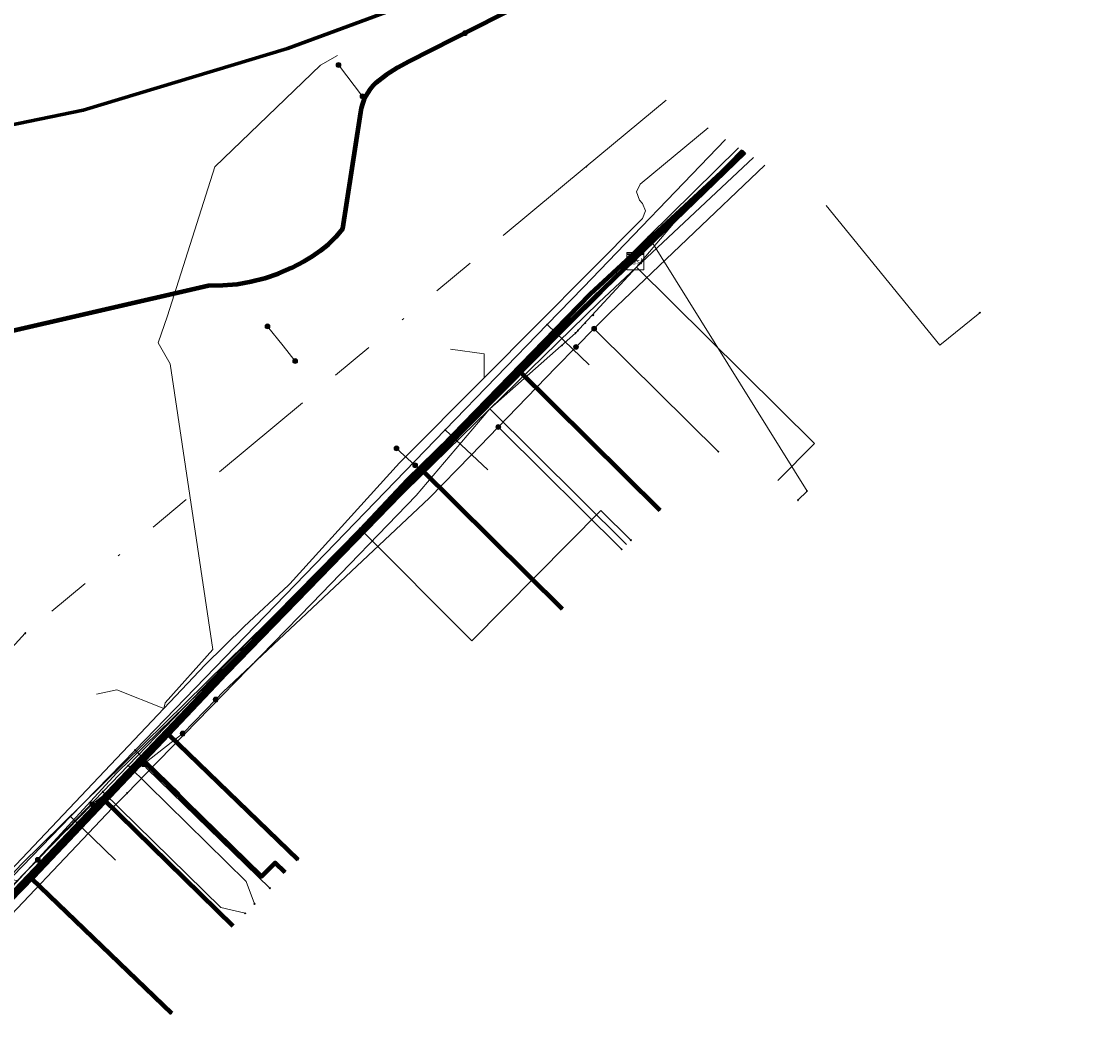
# Model space of a CAD drawing. Header units: metres. Extents: x 98902 to 136161, y 449037 to 499677.
# Tile 162 of 200: x 113761 to 113811, y 483409 to 483456. Entities that reach past the tile are written whole.
import ezdxf
from ezdxf.enums import TextEntityAlignment as Align
from ezdxf.lldxf.tags import DXFTag

# ---------------------------------------------------------------- set-up
doc = ezdxf.new("R2010")
doc.units = ezdxf.units.M
doc.linetypes.add('RI-OVERIG', pattern=[17, 5, -2, 2, -2, 0, -2, 2, -2])
for name, color, linetype, lineweight in [('B-WE-KL-DATA-G', 90, 'KL-DATA-N', 18), ('B-WE-KL-DATA_DUCT-G', 90, 'Continuous', 100), ('B-WE-KL-DATA_HULPSTUK-S', 90, 'Continuous', 25), ('B-WE-KL-DATA_KABELBED-G', 90, 'Continuous', 100), ('B-WE-KL-DATA_MANTELBUIS-G', 90, 'Continuous', 100), ('B-WE-KL-ET_LS-G', 190, 'KL-LS-N', 18), ('B-WE-KL-ET_LS_HULPSTUK-S', 190, 'Continuous', 25), ('B-WE-KL-GAS_LD-G', 50, 'KL-GAS-LD-N', 18), ('B-WE-KL-GAS_LD_HULPSTUK-S', 50, 'Continuous', 25), ('B-WE-KL-WATER-G', 170, 'KL-WATER-N', 18), ('B-WE-KL-WATER_HULPSTUK-S', 170, 'Continuous', 25), ('B-WE-RI-VRIJVERVAL-G', 210, 'RI-OVERIG', 18), ('B-WE-RI-VRIJVERVAL_HULPSTUK-S', 210, 'Continuous', 25)]:
    doc.layers.add(name, color=color, linetype=linetype, lineweight=lineweight)
doc.layers.add('B-WE-OG-INFO_EIS VOORZORGSMAATREGEL-GV', color=7, linetype='Continuous', lineweight=70, true_color=0xfa194b)
doc.styles.add('NLCS-ISO', font='NLCS-ISO.ttf')
doc.styles.get("Standard").update_dxf_attribs({"font": 'arial.ttf'})
tags = doc.linetypes.add('KL-DATA-N', pattern='A,4,-1,[101,NLCS.SHX,S=0.5,R=0,X=0,Y=0],-1,4,-1,["D",Standard,S=1,R=0,X=-0.25,Y=-0.5],-1.5', length=12.5).pattern_tags.tags
tags[18] = DXFTag(74, 10)
tags = doc.linetypes.add('KL-GAS-LD-N', pattern='A,4,-1,[69,NLCS.SHX,S=0.5,R=0,X=0,Y=0],-1,4,-1,["L",Standard,S=1,R=0,X=0.25,Y=-0.5],-2', length=13).pattern_tags.tags
tags[18] = DXFTag(74, 10)
tags = doc.linetypes.add('KL-LS-N', pattern='A,4,-1,[103,NLCS.SHX,S=0.75,R=0,X=0,Y=0],-1,4,-1,["L",Standard,S=1,R=0,X=0,Y=-0.5],-2', length=13).pattern_tags.tags
tags[18] = DXFTag(74, 10)
doc.linetypes.add('KL-WATER-N', pattern='A,7,-0.5,[168,NLCS.SHX,S=0.75,R=0,X=0.75,Y=0],-2', length=9.5)

# ---------------------------------------------------------------- blocks, each defined once
blk = doc.blocks.new('SKL-WTB_HULP_KAST-SO')
at = {"color": 0, "linetype": 'ByBlock', "lineweight": 18}
for points in [[(-2, 2), (2, 2), (2, 1.68), (-2, 1.68)], [(-2, 1.52), (2, 1.52), (2, -2), (-2, -2)]]:
    blk.add_lwpolyline(points, close=True, dxfattribs=at)
at = {"color": 0, "linetype": 'ByBlock', "lineweight": 18, "style": 'NLCS-ISO'}
blk.add_text('kast', height=1.5, dxfattribs=at).set_placement((0, 0), align=Align.MIDDLE_CENTER)
at = {"color": 0, "linetype": 'ByBlock', "lineweight": 18, "style": 'NLCS-ISO', "flags": 1}
for tag, p in [('TYPE', (2.5, 0)), ('OMSCHRIJVING', (2.5, -3)), ('LABEL', (2.5, -1.5))]:
    blk.add_attdef(tag, p, '', height=1, dxfattribs=at)
blk = doc.blocks.new('SKL-WTB_HULP_OVERIG-SO')
at = {"color": 0, "linetype": 'ByBlock', "lineweight": 18}
for points in [[(-0.14, 0.14), (0.14, -0.14)], [(0.14, 0.14), (-0.14, -0.14)]]:
    blk.add_lwpolyline(points, dxfattribs=at)
at = {"color": 0, "linetype": 'ByBlock', "lineweight": 18, "style": 'NLCS-ISO', "flags": 1}
for tag, p in [('TYPE', (1.5, 0)), ('OMSCHRIJVING', (1.5, -3)), ('LABEL', (1.5, -1.5))]:
    blk.add_attdef(tag, p, '', height=1, dxfattribs=at)
blk = doc.blocks.new('SKL-WTB_HULP_MOF-SO')
at = {"linetype": 'ByBlock', "lineweight": 18}
h = blk.add_hatch(color=0, dxfattribs=at)
h.dxf.hatch_style = 1
h.paths.add_polyline_path([(-0.5625, 0, 1), (0.5625, 0, 1)])
at = {"color": 0, "linetype": 'ByBlock', "lineweight": 18}
blk.add_circle((0, 0), 0.5625, dxfattribs=at)
at = {"color": 0, "linetype": 'ByBlock', "lineweight": 18, "style": 'NLCS-ISO', "flags": 1}
for tag, p in [('TYPE', (1.5, 0)), ('OMSCHRIJVING', (1.5, -3)), ('LABEL', (1.5, -1.5))]:
    blk.add_attdef(tag, p, '', height=1, dxfattribs=at)
blk = doc.blocks.new('SRI-HULP_OVERIG-SO')
at = {"color": 0, "linetype": 'ByBlock', "lineweight": 18}
for points in [[(-0.14, 0.14), (0.14, -0.14)], [(0.14, 0.14), (-0.14, -0.14)]]:
    blk.add_lwpolyline(points, dxfattribs=at)
at = {"color": 0, "linetype": 'ByBlock', "lineweight": 18, "style": 'NLCS-ISO', "flags": 1}
for tag, p in [('TYPE', (1.5, 0)), ('OMSCHRIJVING', (1.5, -3)), ('LABEL', (1.5, -1.5))]:
    blk.add_attdef(tag, p, '', height=1, dxfattribs=at)

msp = doc.modelspace()

# ---------------------------------------------------------------- linework, layer by layer
at = {"layer": 'B-WE-KL-DATA-G', "flags": 128}
for points in [[(113507.331, 483172.914), (113528.673, 483166.452), (113565.119, 483155.838), (113563.937, 483148.945), (113594.009, 483142.822), (113594.294, 483144.268), (113594.996, 483145.515), (113596.035, 483146.503), (113597.075, 483147.127), (113597.229, 483147.546), (113598.769, 483153.034), (113598.841, 483153.333), (113597.698, 483154.139), (113597.022, 483155.309), (113596.58, 483156.661), (113596.427, 483158.216), (113598.218, 483166.781), (113600.505, 483176.868), (113602.972, 483185.946), (113608.992, 483204.592), (113628.016, 483249.972), (113631.164, 483260.76), (113633.013, 483265.623), (113634.927, 483273.082), (113638.976, 483277.953), (113656.468, 483297.308), (113658.184, 483298.512), (113661.793, 483302.376), (113658.395, 483308.847), (113664.488, 483315.796), (113674.26, 483326.94), (113683.204, 483335.996), (113688.99, 483342.874), (113690.436, 483342.456), (113692.091, 483344.122), (113736.579, 483388.052), (113744.512, 483399.419), (113761.002, 483417.189), (113787.611, 483443.35), (113794.377, 483450.284)], [(113794.493, 483450.208), (113789.254, 483445.35), (113787.363, 483443.597), (113783.994, 483440.132), (113779.86, 483435.881), (113779.512, 483435.523), (113766.549, 483422.1), (113764.795, 483420.248), (113754.896, 483409.887), (113752.174, 483407.094), (113747.221, 483401.976), (113736.632, 483391.034), (113735.467, 483389.83), (113728.495, 483382.65), (113722.719, 483376.714), (113720.277, 483374.204), (113719.021, 483372.913), (113717.569, 483371.421), (113715.235, 483368.969), (113710.458, 483363.942), (113705.035, 483358.234), (113690.635, 483368.715), (113682.825, 483360.731), (113680.951, 483362.546), (113680.735, 483362.755), (113679.744, 483363.717), (113678.35, 483362.282), (113676.666, 483363.919), (113675.949, 483364.616), (113675.231, 483365.313), (113674.514, 483366.01), (113671.298, 483369.134), (113670.581, 483369.831), (113669.864, 483370.527), (113669.147, 483371.224), (113666.119, 483374.166), (113665.401, 483374.863), (113664.684, 483375.56), (113663.967, 483376.256), (113660.302, 483379.817), (113659.585, 483380.514), (113658.868, 483381.21), (113658.15, 483381.907), (113653.975, 483385.962), (113653.258, 483386.659), (113652.541, 483387.356), (113651.824, 483388.053), (113648.341, 483391.437), (113647.624, 483392.134), (113646.907, 483392.831), (113646.189, 483393.528), (113642.617, 483396.998), (113641.9, 483397.695), (113641.183, 483398.392), (113643.97, 483401.261)], [(113713.438, 483390.256), (113715.785, 483387.93), (113715.707, 483387.324), (113722.272, 483381.166), (113723.007, 483381.033), (113723.96, 483380.16), (113724.27, 483380.159), (113724.556, 483380.404), (113725.188, 483380.4), (113726.62, 483379.018), (113730.077, 483382.443), (113734.139, 483386.637), (113739.241, 483391.923), (113739.87, 483393.694), (113743.532, 483397.835), (113747.072, 483401.329), (113748.642, 483402.674), (113748.903, 483402.968), (113749.798, 483403.947), (113758.869, 483413.114), (113765.231, 483419.815), (113765.911, 483420.498), (113766.791, 483421.404), (113774.468, 483429.28), (113779.308, 483434.287), (113782.713, 483438.292), (113786.68, 483441.793), (113789.509, 483444.847), (113792.164, 483447.991), (113794.408, 483450.263)], [(113794.493, 483450.208), (113789.254, 483445.35)], [(113794.493, 483450.208), (113789.254, 483445.35), (113789.458, 483445.13)], [(113794.493, 483450.208), (113789.254, 483445.35), (113789.458, 483445.13)], [(113794.493, 483450.208), (113789.254, 483445.35), (113789.458, 483445.13)], [(113794.493, 483450.208), (113789.254, 483445.35), (113789.458, 483445.13)], [(113794.493, 483450.208), (113789.254, 483445.35), (113789.458, 483445.13)], [(113794.493, 483450.208), (113789.254, 483445.35), (113789.458, 483445.13)], [(113794.493, 483450.208), (113789.254, 483445.35), (113789.458, 483445.13)], [(113789.509, 483444.847), (113792.164, 483447.991), (113794.408, 483450.263)], [(113734.41, 483391.56), (113735.62, 483390.74), (113736.37, 483390.62), (113736.88, 483390.86), (113744.87, 483399.06), (113765.44, 483421.44), (113787.77, 483443.22), (113794.925, 483449.923)], [(113789.458, 483445.13), (113789.254, 483445.35), (113787.363, 483443.597), (113783.994, 483440.132), (113779.86, 483435.881), (113779.512, 483435.523), (113766.549, 483422.1), (113764.795, 483420.248), (113754.896, 483409.887), (113752.174, 483407.094), (113747.221, 483401.976), (113736.632, 483391.034), (113735.467, 483389.83), (113728.495, 483382.65), (113722.719, 483376.714), (113720.277, 483374.204), (113719.021, 483372.913), (113717.569, 483371.421), (113715.235, 483368.969), (113710.458, 483363.942), (113705.035, 483358.234), (113705.252, 483358.027)], [(113789.458, 483445.13), (113789.254, 483445.35), (113787.363, 483443.597), (113783.994, 483440.132), (113779.86, 483435.881), (113779.512, 483435.523), (113766.549, 483422.1), (113764.795, 483420.248), (113754.896, 483409.887), (113752.174, 483407.094), (113747.221, 483401.976), (113753.194, 483396.131)], [(113789.458, 483445.13), (113789.254, 483445.35), (113787.363, 483443.597), (113783.994, 483440.132), (113779.86, 483435.881), (113779.512, 483435.523), (113766.549, 483422.1), (113764.795, 483420.248), (113754.896, 483409.887), (113752.174, 483407.094), (113758.172, 483401.224)], [(113789.458, 483445.13), (113789.254, 483445.35), (113787.363, 483443.597), (113783.994, 483440.132), (113779.86, 483435.881), (113779.512, 483435.523), (113766.549, 483422.1), (113764.795, 483420.248), (113770.819, 483414.353)], [(113773.236, 483416.816), (113772.767, 483417.273), (113772.138, 483416.63), (113766.549, 483422.1), (113779.512, 483435.523), (113779.86, 483435.881), (113783.994, 483440.132), (113787.363, 483443.597), (113789.254, 483445.35), (113789.458, 483445.13)], [(113789.458, 483445.13), (113789.254, 483445.35), (113787.363, 483443.597), (113783.994, 483440.132), (113779.86, 483435.881), (113779.512, 483435.523), (113786.081, 483429.015)], [(113789.254, 483445.35), (113787.363, 483443.597), (113783.994, 483440.132)], [(113789.458, 483445.13), (113789.254, 483445.35), (113787.363, 483443.597), (113783.994, 483440.132), (113790.61, 483433.58)], [(113786.68, 483441.793), (113789.509, 483444.847)], [(113796.063, 483434.979), (113797.752, 483436.684), (113789.509, 483444.847)], [(113782.713, 483438.292), (113786.68, 483441.793)], [(113783.994, 483440.132), (113779.86, 483435.881)], [(113766.791, 483421.404), (113774.468, 483429.28), (113779.308, 483434.287), (113782.713, 483438.292)], [(113782.713, 483438.292), (113789.051, 483432.014)], [(113779.86, 483435.881), (113779.512, 483435.523)], [(113779.512, 483435.523), (113766.549, 483422.1)], [(113766.549, 483422.1), (113764.795, 483420.248)], [(113765.911, 483420.498), (113766.791, 483421.404)], [(113765.231, 483419.815), (113765.911, 483420.498)], [(113764.795, 483420.248), (113754.896, 483409.887)], [(113749.798, 483403.947), (113758.869, 483413.114), (113765.231, 483419.815)]]:
    msp.add_lwpolyline(points, dxfattribs=at)
at = {"layer": 'B-WE-KL-DATA_DUCT-G', "flags": 128}
msp.add_lwpolyline([(113688.573, 483342.138), (113689.546, 483341.314), (113699.775, 483352.649), (113717.43, 483371.278), (113754.896, 483409.887), (113769.915, 483425.654), (113787.363, 483443.597), (113794.506, 483450.198)], dxfattribs=at)
at = {"layer": 'B-WE-KL-DATA_KABELBED-G', "flags": 128}
for points in [[(113754.601, 483440.53), (113769.684, 483444.007), (113770.346, 483444.013), (113771.006, 483444.072), (113771.658, 483444.182), (113772.3, 483444.344), (113772.927, 483444.557), (113773.536, 483444.819), (113774.121, 483445.128), (113774.507, 483445.361), (113774.878, 483445.619), (113775.232, 483445.899), (113775.585, 483446.258), (113775.906, 483446.646), (113776.714, 483451.832), (113776.737, 483452.028), (113776.775, 483452.221), (113776.829, 483452.411), (113776.897, 483452.595), (113776.98, 483452.774), (113777.077, 483452.946), (113777.187, 483453.109), (113777.31, 483453.263), (113777.445, 483453.407), (113777.926, 483453.776), (113778.437, 483454.103), (113778.974, 483454.385), (113784.147, 483457.012)], [(113794.493, 483450.208), (113789.254, 483445.35)], [(113749.978, 483404.723), (113750.347, 483405.101), (113761.569, 483416.625), (113761.571, 483416.627), (113767.817, 483423.222), (113770.014, 483425.541), (113779.12, 483434.919), (113787.539, 483443.419), (113794.536, 483450.179)], [(113750.347, 483405.101), (113761.493, 483416.546), (113761.552, 483416.607), (113761.569, 483416.625), (113761.571, 483416.627), (113770.002, 483425.529), (113778.925, 483435.006), (113787.537, 483443.418), (113794.536, 483450.179)], [(113789.254, 483445.35), (113787.363, 483443.597), (113783.994, 483440.132)], [(113789.254, 483445.35), (113789.458, 483445.13)], [(113749.96, 483439.426), (113754.601, 483440.53), (113769.684, 483444.007)], [(113783.994, 483440.132), (113779.86, 483435.881)], [(113790.61, 483433.58), (113783.994, 483440.132)], [(113779.86, 483435.881), (113779.512, 483435.523)], [(113779.512, 483435.523), (113766.549, 483422.1)], [(113786.081, 483429.015), (113779.512, 483435.523)], [(113767.817, 483423.222), (113773.826, 483417.426)], [(113766.549, 483422.1), (113764.795, 483420.248)], [(113773.236, 483416.816), (113772.767, 483417.273), (113772.138, 483416.63), (113766.549, 483422.1)], [(113764.795, 483420.248), (113754.896, 483409.887)], [(113764.795, 483420.248), (113770.819, 483414.353)], [(113761.493, 483416.546), (113767.964, 483410.306)]]:
    msp.add_lwpolyline(points, dxfattribs=at)
at = {"layer": 'B-WE-KL-DATA_MANTELBUIS-G', "flags": 128}
msp.add_lwpolyline([(113749.96, 483439.426), (113754.601, 483440.53), (113769.684, 483444.007)], dxfattribs=at)
at = {"layer": 'B-WE-KL-ET_LS-G', "flags": 128}
for points in [[(113767.356, 483441.343), (113767.784, 483442.602), (113769.976, 483449.492), (113774.867, 483454.204), (113775.666, 483454.646)], [(113775.707, 483454.214), (113776.817, 483452.762)], [(113749.398, 483430.945), (113749.218, 483430.942), (113749.078, 483430.883), (113749.021, 483430.742), (113749.021, 483422.259), (113749.016, 483422.213), (113748.999, 483422.169), (113748.69, 483421.559), (113747.984, 483420.559), (113747.188, 483419.633), (113745.099, 483417.485), (113744.958, 483417.121), (113745.086, 483416.678), (113752.9, 483409.575), (113753.285, 483409.51), (113753.629, 483409.666), (113767.617, 483424.418), (113769.538, 483426.445), (113771.339, 483428.21), (113773.397, 483430.129), (113773.426, 483430.158), (113773.455, 483430.188), (113778.537, 483435.785), (113778.553, 483435.802), (113778.569, 483435.818), (113782.456, 483439.729), (113789.79, 483447.107), (113789.935, 483447.455), (113789.796, 483447.806), (113789.645, 483447.962), (113789.507, 483448.337), (113789.687, 483448.693), (113792.827, 483451.303)], [(113786.71, 483441.16), (113787.55, 483442.005), (113788.26, 483442.72), (113795.452, 483449.577)], [(113773.701, 483440.504), (113773.139, 483441.207), (113772.417, 483442.11)], [(113787.55, 483442.005), (113787.727, 483441.829), (113793.303, 483436.307)], [(113767.617, 483424.418), (113767.683, 483424.682), (113769.892, 483427.151), (113767.911, 483440.372), (113767.356, 483441.343)], [(113770.02, 483424.83), (113770.37, 483425.19), (113779.91, 483434.15), (113781.83, 483436.13), (113783.107, 483437.449), (113785.78, 483440.21), (113786.71, 483441.16)], [(113782.456, 483439.729), (113782.448, 483440.844), (113780.898, 483441.057)], [(113783.107, 483437.449), (113783.287, 483437.275), (113788.825, 483431.786)], [(113778.393, 483436.461), (113779.26, 483435.675)], [(113764.3, 483419.98), (113763.13, 483418.79), (113763.13, 483418.8), (113761.78, 483417.42), (113761.78, 483417.41), (113761.29, 483416.92), (113760.83, 483416.45), (113760.59, 483416.49), (113758.3, 483418.73), (113751.15, 483425.72), (113749.98, 483426.69), (113749.661, 483426.797)], [(113767.617, 483424.418), (113765.441, 483425.283), (113764.504, 483425.075)], [(113764.3, 483419.98), (113766.669, 483421.836), (113767.95, 483422.84), (113768.491, 483423.259), (113770.02, 483424.83)], [(113766.669, 483421.836), (113766.823, 483421.64), (113772.523, 483416.094)]]:
    msp.add_lwpolyline(points, dxfattribs=at)
at = {"layer": 'B-WE-KL-GAS_LD-G', "flags": 128}
for points in [[(113794.231, 483450.379), (113790.068, 483446.267), (113788.431, 483444.651), (113787.363, 483443.597), (113776.693, 483432.754), (113769.809, 483425.76), (113765.959, 483421.772), (113764.785, 483420.557), (113758.352, 483413.896)], [(113798.292, 483447.709), (113803.564, 483441.238), (113805.412, 483442.743)], [(113797.412, 483434.487), (113790.068, 483446.267)], [(113797.412, 483434.487), (113796.99, 483434.061)], [(113776.693, 483432.754), (113781.886, 483427.554), (113787.86, 483433.585), (113789.247, 483432.212)], [(113765.959, 483421.772), (113771.435, 483416.412), (113771.819, 483415.375)], [(113764.785, 483420.557), (113770.253, 483415.205), (113771.388, 483414.934)]]:
    msp.add_lwpolyline(points, dxfattribs=at)
at = {"layer": 'B-WE-KL-WATER-G', "flags": 128}
for points in [[(113750.444, 483406.128), (113761.073, 483417.119), (113763.295, 483419.411), (113766.283, 483422.494), (113780.654, 483437.321), (113785.373, 483442.191), (113787.043, 483443.913), (113793.64, 483450.768)], [(113785.373, 483442.191), (113787.324, 483440.324)], [(113780.654, 483437.321), (113782.623, 483435.474)], [(113766.283, 483422.494), (113768.363, 483420.474)], [(113763.295, 483419.411), (113765.375, 483417.391)]]:
    msp.add_lwpolyline(points, dxfattribs=at)
at = {"layer": 'B-WE-OG-INFO_EIS VOORZORGSMAATREGEL-GV', "flags": 128}
msp.add_lwpolyline([(113871.068, 483533.17), (113865.008, 483529.347), (113856.438, 483522.873), (113846.005, 483512.907), (113825.227, 483490.073), (113814.727, 483479.612), (113803.657, 483471.025), (113788.552, 483461.735), (113779.26, 483457.156), (113773.346, 483454.985), (113763.88, 483452.118), (113750.83, 483449.439), (113740.742, 483448.538), (113728.835, 483448.027), (113720.082, 483448.023), (113714.047, 483448.571), (113700.762, 483451.307), (113688.706, 483455.687)], dxfattribs=at)
at = {"layer": 'B-WE-RI-VRIJVERVAL-G', "flags": 128}
for points in [[(113790.883, 483452.582), (113787.186, 483449.508)], [(113787.186, 483449.508), (113761.2, 483427.9)], [(113761.2, 483427.9), (113735.72, 483400.22)]]:
    msp.add_lwpolyline(points, dxfattribs=at)

# ---------------------------------------------------------------- block references
at = {"layer": 'B-WE-KL-DATA_HULPSTUK-S', "xscale": 0.2, "yscale": 0.2, "zscale": 0.2}
for name, p in [('SKL-WTB_HULP_MOF-SO', (113781.569, 483455.686)), ('SKL-WTB_HULP_KAST-SO', (113789.458, 483445.13)), ('SKL-WTB_HULP_OVERIG-SO', (113787.14, 483442.27)), ('SKL-WTB_HULP_OVERIG-SO', (113787.5, 483442.63)), ('SKL-WTB_HULP_OVERIG-SO', (113786.68, 483441.793)), ('SKL-WTB_HULP_OVERIG-SO', (113786.8, 483441.92)), ('SKL-WTB_HULP_OVERIG-SO', (113786.8, 483441.92)), ('SKL-WTB_HULP_OVERIG-SO', (113786.06, 483441.23)), ('SKL-WTB_HULP_MOF-SO', (113767.817, 483423.222)), ('SKL-WTB_HULP_OVERIG-SO', (113767.817, 483423.222)), ('SKL-WTB_HULP_OVERIG-SO', (113765.911, 483420.497)), ('SKL-WTB_HULP_OVERIG-SO', (113773.826, 483417.426)), ('SKL-WTB_HULP_MOF-SO', (113761.493, 483416.546)), ('SKL-WTB_HULP_OVERIG-SO', (113761.493, 483416.546)), ('SKL-WTB_HULP_OVERIG-SO', (113767.964, 483410.306))]:
    msp.add_blockref(name, p, dxfattribs=at)
at = {"layer": 'B-WE-KL-ET_LS_HULPSTUK-S', "xscale": 0.2, "yscale": 0.2, "zscale": 0.2}
for name, p in [('SKL-WTB_HULP_MOF-SO', (113775.707, 483454.214)), ('SKL-WTB_HULP_MOF-SO', (113776.817, 483452.762)), ('SKL-WTB_HULP_MOF-SO', (113772.417, 483442.11)), ('SKL-WTB_HULP_MOF-SO', (113787.55, 483442.005)), ('SKL-WTB_HULP_MOF-SO', (113786.71, 483441.16)), ('SKL-WTB_HULP_MOF-SO', (113773.701, 483440.504)), ('SKL-WTB_HULP_MOF-SO', (113783.107, 483437.449)), ('SKL-WTB_HULP_MOF-SO', (113778.393, 483436.461)), ('SKL-WTB_HULP_OVERIG-SO', (113793.303, 483436.307)), ('SKL-WTB_HULP_MOF-SO', (113779.26, 483435.675)), ('SKL-WTB_HULP_OVERIG-SO', (113788.825, 483431.786)), ('SKL-WTB_HULP_MOF-SO', (113770.02, 483424.83)), ('SKL-WTB_HULP_MOF-SO', (113768.491, 483423.259)), ('SKL-WTB_HULP_MOF-SO', (113766.669, 483421.836)), ('SKL-WTB_HULP_MOF-SO', (113764.3, 483419.98)), ('SKL-WTB_HULP_MOF-SO', (113761.78, 483417.41)), ('SKL-WTB_HULP_OVERIG-SO', (113772.523, 483416.094)), ('SKL-WTB_HULP_OVERIG-SO', (113772.523, 483416.094))]:
    msp.add_blockref(name, p, dxfattribs=at)
at = {"layer": 'B-WE-KL-GAS_LD_HULPSTUK-S', "xscale": 0.2, "yscale": 0.2, "zscale": 0.2}
for p in [(113790.068, 483446.267), (113805.412, 483442.743), (113797.412, 483434.487), (113796.99, 483434.061), (113776.693, 483432.754), (113789.247, 483432.212), (113765.959, 483421.772), (113764.785, 483420.557), (113771.819, 483415.375), (113771.388, 483414.934)]:
    msp.add_blockref('SKL-WTB_HULP_OVERIG-SO', p, dxfattribs=at)
at = {"layer": 'B-WE-KL-WATER_HULPSTUK-S', "xscale": 0.2, "yscale": 0.2, "zscale": 0.2}
for p in [(113785.373, 483442.191), (113780.654, 483437.321), (113766.283, 483422.494), (113763.295, 483419.411)]:
    msp.add_blockref('SKL-WTB_HULP_OVERIG-SO', p, dxfattribs=at)
at = {"layer": 'B-WE-RI-VRIJVERVAL_HULPSTUK-S', "xscale": 0.2, "yscale": 0.2, "zscale": 0.2}
for p in [(113787.186, 483449.508), (113761.2, 483427.9)]:
    msp.add_blockref('SRI-HULP_OVERIG-SO', p, dxfattribs=at)

doc.saveas('drawing.dxf')
